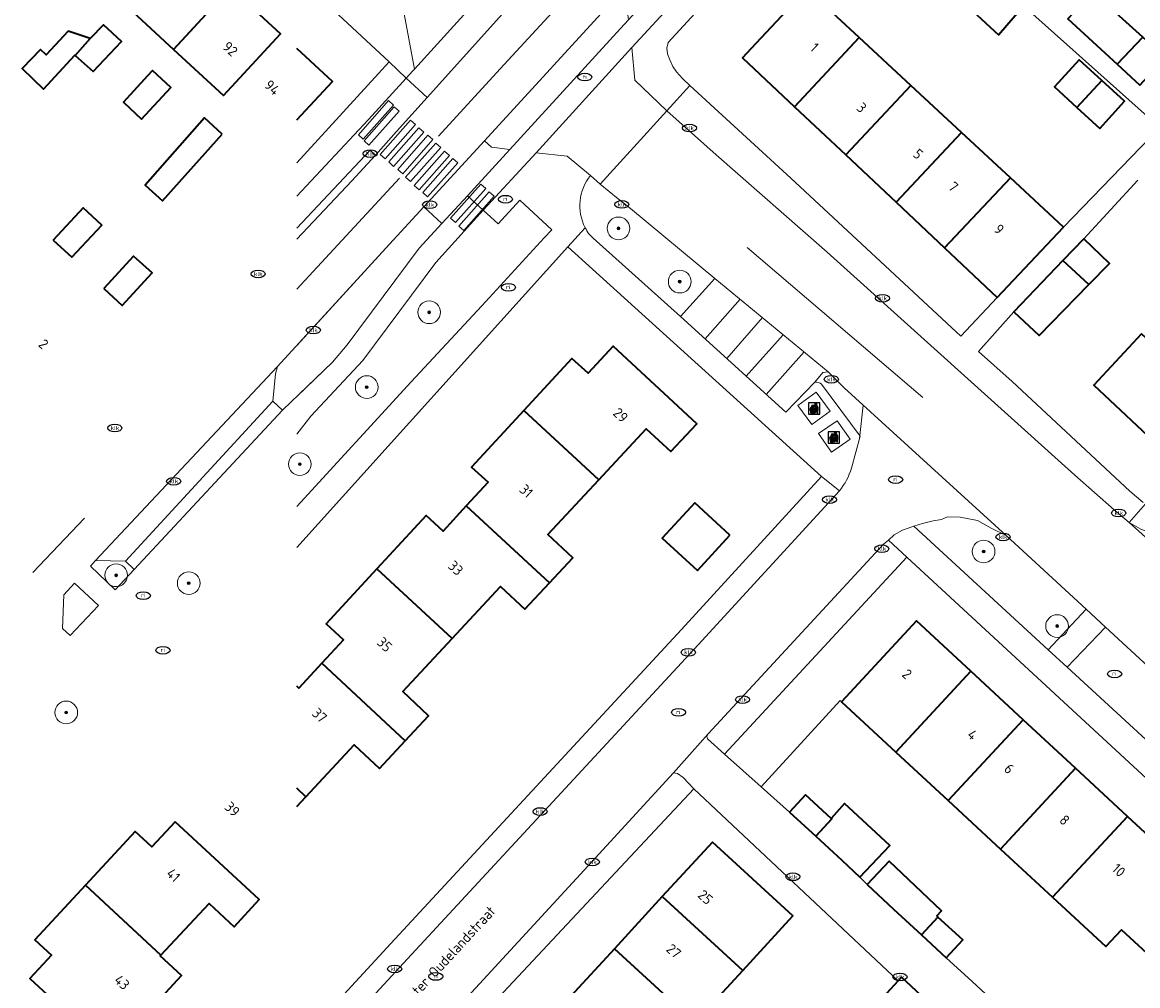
# Model space of a CAD drawing. Header units: metres. Extents: x 103671 to 105190, y 427150 to 429171.
# Tile 228 of 256: x 103672 to 103770, y 428587 to 428672. Entities that reach past the tile are written whole.
import ezdxf
from ezdxf.enums import TextEntityAlignment as Align

# ---------------------------------------------------------------- set-up
doc = ezdxf.new("R2010")
doc.units = ezdxf.units.M
for name, color, linetype, lineweight in [('B-WE-GR-BEPLANTING_CULTUUR_HEESTERS-GV', 253, 'Continuous', 18), ('B-WE-GR-BOOM-S', 253, 'Continuous', 25), ('B-WE-GR-HAAG-GV', 253, 'Continuous', 13), ('B-WE-IE-AFVAL APART PLAATS-S', 253, 'Continuous', 25), ('B-WE-IE-MEUBILAIR-S', 253, 'Continuous', 25), ('B-WE-IE-TERREINAFSCHEIDING_KUNSTMATIG_HEKWERK-G', 253, 'IE-TERREINAFSCHEIDING_KUNSTMATIG-SO', 18), ('B-WE-OG-BEBOUWING-GV', 253, 'Continuous', 35), ('B-WE-OG-BEBOUWING-T18', 7, 'Continuous', 18), ('B-WE-OG-TERREIN_BEGROEID-GV', 253, 'Continuous', 18), ('B-WE-OG-TERREIN_ERF-GV', 253, 'Continuous', 18), ('B-WE-OG-TOPOGRAFIE-T18', 7, 'Continuous', 18), ('B-WE-VH-GESLOTENVERHARDING_ASFALT-GV', 253, 'Continuous', 18), ('B-WE-VH-GESLOTENVERHARDING_BETON-GV', 253, 'Continuous', 18), ('B-WE-VH-ONVERHARD_ZAND-GV', 253, 'Continuous', 18), ('B-WE-VH-OPENVERHARDING-GV', 253, 'Continuous', 18), ('B-WE-VH-OPENVERHARDING_BETONSTRAATSTEEN-GV', 253, 'Continuous', 18), ('B-WE-VH-OPENVERHARDING_TEGEL-GV', 253, 'Continuous', 18), ('B-WE-VW-MARKERING_PICTOGRAM-G', 253, 'Continuous', 18)]:
    doc.layers.add(name, color=color, linetype=linetype, lineweight=lineweight)
doc.styles.add('NLCS-ISO', font='NLCS-ISO.ttf')
doc.styles.add('NLCS-ISO-M500-T18', font='NLCS-ISO.ttf', dxfattribs={"height": 0.9})
doc.linetypes.add('IE-TERREINAFSCHEIDING_KUNSTMATIG-SO', pattern='A,4,[82,NLCS.SHX,S=0.75,R=90,X=0,Y=0],4,-2', length=10)

# ---------------------------------------------------------------- blocks, each defined once
blk = doc.blocks.new('SIE-AFVAL APART PLAATS-SO')
h = blk.add_hatch(color=256)
h.dxf.hatch_style = 1
h.paths.add_polyline_path([(-0.09, 0.07), (-1.76, 0.07, 0.819081), (-1.79, -0.09), (-1.4, -2.19, 0.36153), (-1.37, -2.21), (-0.47, -2.21, 0.36153), (-0.44, -2.19), (-0.05, -0.09, 0.819081)])
h.paths.add_polyline_path([(-0.16, -0.1), (-0.2, -0.33), (-0.49, -0.33), (-0.47, -0.1)], flags=16)
h.paths.add_polyline_path([(-0.55, -0.1), (-0.58, -0.33), (-0.87, -0.33), (-0.87, -0.1)], flags=16)
h.paths.add_polyline_path([(-0.22, -0.42), (-0.27, -0.73), (-0.53, -0.73), (-0.5, -0.42)], flags=16)
h.paths.add_polyline_path([(-0.58, -0.42), (-0.61, -0.73), (-0.87, -0.73), (-0.87, -0.42)], flags=16)
h.paths.add_polyline_path([(-0.95, -0.1), (-0.95, -0.33), (-1.27, -0.33), (-1.29, -0.1)], flags=16)
h.paths.add_polyline_path([(-0.95, -0.42), (-0.95, -0.73), (-1.23, -0.73), (-1.26, -0.42)], flags=16)
h.paths.add_polyline_path([(-0.29, -0.83), (-0.34, -1.09), (-0.56, -1.09), (-0.54, -0.83)], flags=16)
h.paths.add_polyline_path([(-0.62, -0.83), (-0.65, -1.09), (-0.87, -1.09), (-0.87, -0.83)], flags=16)
h.paths.add_polyline_path([(-0.95, -0.83), (-0.95, -1.09), (-1.2, -1.09), (-1.22, -0.83)], flags=16)
h.paths.add_polyline_path([(-1.35, -0.33), (-1.64, -0.33), (-1.69, -0.1), (-1.37, -0.1)], flags=16)
h.paths.add_polyline_path([(-1.34, -0.42), (-1.31, -0.73), (-1.57, -0.73), (-1.63, -0.42)], flags=16)
h.paths.add_polyline_path([(-0.36, -1.18), (-0.41, -1.44), (-0.6, -1.44), (-0.57, -1.18)], flags=16)
h.paths.add_polyline_path([(-0.65, -1.18), (-0.68, -1.44), (-0.87, -1.44), (-0.87, -1.18)], flags=16)
h.paths.add_polyline_path([(-1.3, -0.83), (-1.28, -1.09), (-1.5, -1.09), (-1.55, -0.83)], flags=16)
h.paths.add_polyline_path([(-0.95, -1.18), (-0.95, -1.44), (-1.17, -1.44), (-1.19, -1.18)], flags=16)
h.paths.add_polyline_path([(-0.42, -1.53), (-0.47, -1.79), (-0.63, -1.79), (-0.6, -1.53)], flags=16)
h.paths.add_polyline_path([(-1.27, -1.18), (-1.25, -1.44), (-1.44, -1.44), (-1.49, -1.18)], flags=16)
h.paths.add_polyline_path([(-0.69, -1.53), (-0.71, -1.79), (-0.87, -1.79), (-0.87, -1.53)], flags=16)
h.paths.add_polyline_path([(-0.95, -1.53), (-0.95, -1.79), (-1.13, -1.79), (-1.16, -1.53)], flags=16)
h.paths.add_polyline_path([(-1.24, -1.53), (-1.22, -1.79), (-1.37, -1.79), (-1.42, -1.53)], flags=16)
h.paths.add_polyline_path([(-0.49, -1.89), (-0.53, -2.13), (-0.66, -2.13), (-0.64, -1.89)], flags=16)
h.paths.add_polyline_path([(-0.72, -1.89), (-0.74, -2.13), (-0.87, -2.13), (-0.87, -1.89)], flags=16)
h.paths.add_polyline_path([(-0.95, -1.89), (-0.95, -2.13), (-1.1, -2.13), (-1.12, -1.89)], flags=16)
h.paths.add_polyline_path([(-1.21, -1.89), (-1.18, -2.13), (-1.31, -2.13), (-1.35, -1.89)], flags=16)
h.paths.add_polyline_path([(-0.19, 0.78, -0.01173), (-0.3, 0.78, -0.148797), (-0.42, 1.03, -0.136076), (-0.69, 0.87), (-0.78, 0.85, -0.038293), (-1.14, 0.96), (-1.19, 0.81, -0.243822), (-1.56, 0.45, 0.344326), (-1, 0.22, -0.139345), (-0.6, 0.22, 0.618436), (-0.56, 0.27, -0.441494), (-0.47, 0.44, 0.309048)])
h.paths.add_polyline_path([(-0.49, 0.51, 0.351556), (-0.64, 0.31, 0.121061), (-1.02, 0.29, -0.288745), (-1.45, 0.42, 0.203599), (-1.12, 0.79), (-1.09, 0.87, 0.083075), (-0.28, 0.71, -0.242261)], flags=16)
h.paths.add_polyline_path([(-0.4, 0.79, -0.023345), (-0.63, 0.82, 0.07081), (-0.46, 0.9, 0.059965)], flags=16)
h.paths.add_polyline_path([(1.12, 1.48), (-1.07, 1.48, 0.860559), (-1.08, 1.42), (0.29, 1, -0.146703), (0.53, 0.28, 0.421968), (0.56, 0.25), (1.6, 0.31, 0.450293), (1.63, 0.34, 0.122241)])
h.paths.add_polyline_path([(0.26, 1.93, 1), (1.07, 1.93, 1)])
h.paths.add_polyline_path([(1.65, 0.15, 0.429303), (1.62, 0.18), (0.55, 0.23, 0.38429), (0.51, 0.2), (0.16, -2.16, 0.83726), (0.22, -2.18), (0.99, -0.78, -0.688204), (1.05, -0.78), (1.36, -2.14, 0.84934), (1.42, -2.14)])
for p, q in [((-0.09, 0.07), (-1.76, 0.07)), ((-1.4, -2.19), (-1.79, -0.09)), ((-1.37, -0.1), (-1.69, -0.1)), ((-1.64, -0.33), (-1.69, -0.1)), ((-1.64, -0.33), (-1.35, -0.33)), ((-1.63, -0.42), (-1.34, -0.42)), ((-1.57, -0.73), (-1.63, -0.42)), ((-1.57, -0.73), (-1.31, -0.73)), ((-1.55, -0.83), (-1.3, -0.83)), ((-1.5, -1.09), (-1.55, -0.83)), ((-1.5, -1.09), (-1.28, -1.09)), ((-1.49, -1.18), (-1.27, -1.18)), ((-1.44, -1.44), (-1.49, -1.18)), ((-1.44, -1.44), (-1.25, -1.44)), ((-1.42, -1.53), (-1.24, -1.53)), ((-1.37, -1.79), (-1.42, -1.53)), ((-1.37, -1.79), (-1.22, -1.79)), ((-1.37, -2.21), (-0.47, -2.21)), ((-1.31, -2.13), (-1.35, -1.89)), ((-1.35, -1.89), (-1.21, -1.89)), ((-1.31, -2.13), (-1.18, -2.13)), ((-0.95, -0.1), (-1.29, -0.1)), ((-1.27, -0.33), (-0.95, -0.33)), ((-1.26, -0.42), (-0.95, -0.42)), ((-1.23, -0.73), (-0.95, -0.73)), ((-1.22, -0.83), (-0.95, -0.83)), ((-1.2, -1.09), (-0.95, -1.09)), ((-1.19, -1.18), (-0.95, -1.18)), ((-1.17, -1.44), (-0.95, -1.44)), ((-1.16, -1.53), (-0.95, -1.53)), ((-1.13, -1.79), (-0.95, -1.79)), ((-1.12, -1.89), (-0.95, -1.89)), ((-1.1, -2.13), (-0.95, -2.13)), ((-0.95, -0.1), (-0.95, -0.33)), ((-0.95, -0.42), (-0.95, -0.73)), ((-0.95, -0.83), (-0.95, -1.09)), ((-0.95, -1.18), (-0.95, -1.44)), ((-0.95, -1.53), (-0.95, -1.79)), ((-0.95, -1.89), (-0.95, -2.13)), ((-0.87, -0.1), (-0.87, -0.33)), ((-0.55, -0.1), (-0.87, -0.1)), ((-0.87, -0.33), (-0.58, -0.33)), ((-0.87, -0.42), (-0.87, -0.73)), ((-0.87, -0.42), (-0.58, -0.42)), ((-0.87, -0.73), (-0.61, -0.73)), ((-0.87, -0.83), (-0.62, -0.83)), ((-0.87, -0.83), (-0.87, -1.09)), ((-0.87, -1.09), (-0.65, -1.09)), ((-0.87, -1.18), (-0.65, -1.18)), ((-0.87, -1.18), (-0.87, -1.44)), ((-0.87, -1.44), (-0.68, -1.44)), ((-0.87, -1.53), (-0.69, -1.53)), ((-0.87, -1.53), (-0.87, -1.79)), ((-0.87, -1.79), (-0.71, -1.79)), ((-0.87, -1.89), (-0.87, -2.13)), ((-0.87, -1.89), (-0.72, -1.89)), ((-0.87, -2.13), (-0.74, -2.13)), ((-0.66, -2.13), (-0.53, -2.13)), ((-0.64, -1.89), (-0.49, -1.89)), ((-0.63, -1.79), (-0.47, -1.79)), ((-0.6, -1.44), (-0.41, -1.44)), ((-0.6, -1.53), (-0.42, -1.53)), ((-0.57, -1.18), (-0.36, -1.18)), ((-0.56, -1.09), (-0.34, -1.09)), ((-0.54, -0.83), (-0.29, -0.83)), ((-0.53, -0.73), (-0.27, -0.73)), ((-0.53, -2.13), (-0.49, -1.89)), ((-0.5, -0.42), (-0.22, -0.42)), ((-0.49, -0.33), (-0.2, -0.33)), ((-0.16, -0.1), (-0.47, -0.1)), ((-0.47, -1.79), (-0.42, -1.53)), ((-0.44, -2.19), (-0.05, -0.09)), ((-0.41, -1.44), (-0.36, -1.18)), ((-0.34, -1.09), (-0.29, -0.83)), ((-0.27, -0.73), (-0.22, -0.42)), ((-0.2, -0.33), (-0.16, -0.1))]:
    blk.add_line(p, q)
blk.add_lwpolyline([(-2.5, -2.51), (2.5, -2.51), (2.5, 2.49), (-2.5, 2.49)], close=True)
for points in [[(-0.78, 0.85, -0.038293), (-1.14, 0.96), (-1.19, 0.81, -0.243822), (-1.56, 0.45, 0.344326), (-1, 0.22, -0.139345), (-0.6, 0.22, 0.618436), (-0.56, 0.27, -0.441494), (-0.47, 0.44, 0.309048), (-0.19, 0.78, -0.01173), (-0.3, 0.78, -0.01173)], [(-0.78, 0.85), (-0.69, 0.87, 0.136076), (-0.42, 1.03, 0.156405), (-0.29, 0.77)], [(-0.78, 0.85), (-0.69, 0.87, 0.136076), (-0.42, 1.03, 0.148797), (-0.3, 0.78, 0.148797)], [(-0.63, 0.82, 0.07081), (-0.46, 0.9, 0.059965), (-0.4, 0.79, 0.059965)], [(-0.4, 0.79, -0.023345), (-0.63, 0.82)]]:
    blk.add_lwpolyline(points, format="xyb")
for points in [[(-1.09, 0.87), (-1.12, 0.79, -0.203599), (-1.45, 0.42, 0.288745), (-1.02, 0.29, -0.121061), (-0.64, 0.31, -0.351556), (-0.49, 0.51, 0.242261), (-0.28, 0.71, -0.083075)], [(-1.07, 1.48), (1.12, 1.48, -0.122241), (1.63, 0.34, -0.450293), (1.6, 0.31), (0.56, 0.25, -0.421968), (0.53, 0.28, 0.146703), (0.29, 1), (-1.08, 1.42, -0.860559)], [(0.55, 0.23), (1.62, 0.18, -0.429303), (1.65, 0.15), (1.42, -2.14, -0.84934), (1.36, -2.14), (1.05, -0.78, 0.688204), (0.99, -0.78), (0.22, -2.18, -0.83726), (0.16, -2.16), (0.51, 0.2, -0.38429)]]:
    blk.add_lwpolyline(points, format="xyb", close=True)
for points in [[(-1.35, -0.33), (-1.37, -0.1)], [(-1.31, -0.73), (-1.34, -0.42)], [(-1.28, -1.09), (-1.3, -0.83)], [(-1.27, -0.33), (-1.29, -0.1)], [(-1.25, -1.44), (-1.27, -1.18)], [(-1.23, -0.73), (-1.26, -0.42)], [(-1.22, -1.79), (-1.24, -1.53)], [(-1.2, -1.09), (-1.22, -0.83)], [(-1.18, -2.13), (-1.21, -1.89)], [(-1.17, -1.44), (-1.19, -1.18)], [(-1.18, -2.22), (-1.18, -2.21)], [(-1.13, -1.79), (-1.16, -1.53)], [(-1.1, -2.13), (-1.12, -1.89)], [(-0.74, -2.13), (-0.72, -1.89)], [(-0.71, -1.79), (-0.69, -1.53)], [(-0.68, -1.44), (-0.65, -1.18)], [(-0.66, -2.13), (-0.64, -1.89)], [(-0.65, -1.09), (-0.62, -0.83)], [(-0.63, -1.79), (-0.6, -1.53)], [(-0.61, -0.73), (-0.58, -0.42)], [(-0.6, -1.44), (-0.57, -1.18)], [(-0.58, -0.33), (-0.55, -0.1)], [(-0.56, -1.09), (-0.54, -0.83)], [(-0.53, -0.73), (-0.5, -0.42)], [(-0.49, -0.33), (-0.47, -0.1)]]:
    blk.add_lwpolyline(points)
blk.add_circle((0.66, 1.93), 0.401)
for centre, radius, start, end in [((-1.76, -0.01), 0.0869, 90, 247.281), ((-0.09, -0.01), 0.0869, 292.719, 90), ((-1.37, -2.18), 0.0318, 190.4943, 270), ((-0.47, -2.18), 0.0318, 270, 349.5057)]:
    blk.add_arc(centre, radius, start, end)
blk = doc.blocks.new('SIE-MEUBILAIR_PUT_KOLK-SO')
blk.add_ellipse((0, 0), major_axis=(1.25, 0), ratio=0.54)
at = {"style": 'NLCS-ISO'}
blk.add_text('klk', height=0.75, dxfattribs=at).set_placement((0.03, 0), align=Align.MIDDLE_CENTER)
blk = doc.blocks.new('SIE-MEUBILAIR_PUT_RIOOLPUT-SO')
blk.add_ellipse((0, 0), major_axis=(1.25, 0), ratio=0.54)
at = {"style": 'NLCS-ISO'}
blk.add_text('ri', height=0.75, dxfattribs=at).set_placement((-0.04, 0.07), align=Align.MIDDLE_CENTER)
blk = doc.blocks.new('SGR-BOOM_GBKN-SO')
at = {"linetype": 'ByBlock', "lineweight": 18}
h = blk.add_hatch(color=0, dxfattribs=at)
h.dxf.hatch_style = 1
edge = h.paths.add_edge_path()
edge.add_arc((0, 0), 0.25, 0, 360)
at = {"color": 0, "linetype": 'ByBlock', "lineweight": 18}
for radius in [2, 0.25]:
    blk.add_circle((0, 0), radius, dxfattribs=at)
at = {"color": 0, "linetype": 'ByBlock', "lineweight": 18, "style": 'NLCS-ISO'}
blk.add_attdef('SOORT', (2.5, 0), '', height=1.5, dxfattribs=at)

msp = doc.modelspace()

# ---------------------------------------------------------------- linework, layer by layer
at = {"layer": 'B-WE-GR-BEPLANTING_CULTUUR_HEESTERS-GV'}
for points in [[(103722.231, 428658.169, 0.296995), (103721.762, 428653.562)], [(103721.762, 428653.562, 0.038607), (103722.097, 428653.017)]]:
    msp.add_lwpolyline(points, format="xyb", dxfattribs=at)
at = {"layer": 'B-WE-GR-BEPLANTING_CULTUUR_HEESTERS-GV', "flags": 128}
for points in [[(103725.752, 428655.259), (103724.802, 428656.009), (103724.677, 428656.107), (103723.078, 428657.404), (103722.231, 428658.169)], [(103722.097, 428653.017), (103722.479, 428652.645), (103730.162, 428645.721), (103733.207, 428649.083), (103725.752, 428655.259)]]:
    msp.add_lwpolyline(points, dxfattribs=at)
for points in [[(103758.881, 428626.403), (103757.579, 428627.055), (103756.372, 428627.721), (103754.845, 428628.014), (103753.724, 428628.047), (103753.183, 428627.826), (103752.443, 428627.701), (103751.503, 428627.459), (103750.757, 428627.246), (103762.599, 428616.335), (103765.935, 428619.895)], [(103767.643, 428618.319), (103764.281, 428614.786), (103772.673, 428607.055), (103775.927, 428610.676)]]:
    msp.add_lwpolyline(points, close=True, dxfattribs=at)
at = {"layer": 'B-WE-GR-HAAG-GV', "flags": 128}
for points in [[(103709.132, 428653.92), (103707.548, 428655.392), (103704.5, 428652.105), (103694.632, 428641.307), (103694.441, 428640.668), (103694.222, 428638.262), (103695.069, 428637.475), (103699.469, 428641.697), (103700.766, 428643.218), (103707.114, 428651.747)], [(103682.004, 428623.412), (103681.213, 428624.147), (103678.59, 428624.188), (103678.136, 428623.703), (103680.328, 428621.608)], [(103678.831, 428620.237), (103676.74, 428622.213), (103675.778, 428621.187), (103675.668, 428618.201), (103676.334, 428617.576)]]:
    msp.add_lwpolyline(points, close=True, dxfattribs=at)
at = {"layer": 'B-WE-IE-TERREINAFSCHEIDING_KUNSTMATIG_HEKWERK-G', "flags": 128}
msp.add_lwpolyline([(103737.283, 428604.23), (103744.257, 428611.849), (103744.365, 428611.749)], dxfattribs=at)
at = {"layer": 'B-WE-OG-BEBOUWING-GV', "flags": 128}
for points in [[(103686.087, 428678.819), (103681.05, 428673.364), (103685.461, 428669.291), (103690.498, 428674.747)], [(103685.461, 428669.291), (103689.871, 428665.219), (103694.908, 428670.675), (103690.498, 428674.747)], [(103740.223, 428664.232), (103745.934, 428670.337), (103741.979, 428674.01), (103741.317, 428674.625), (103736.37, 428669.334), (103735.635, 428668.548)], [(103760.427, 428673.137), (103758.62, 428674.754), (103756.323, 428672.31), (103758.223, 428670.579)], [(103766.537, 428674.359), (103764.325, 428671.995), (103768.684, 428667.973), (103770.939, 428670.372)], [(103678.116, 428670.239), (103676.801, 428668.752), (103678.385, 428667.351), (103680.866, 428669.99), (103679.297, 428671.452)], [(103676.801, 428668.752), (103678.116, 428670.239), (103676.172, 428670.897), (103674.223, 428668.806), (103673.737, 428669.275), (103672.125, 428667.613), (103673.992, 428665.776), (103676.767, 428668.782)], [(103744.737, 428659.987), (103750.49, 428666.106), (103745.934, 428670.337), (103740.223, 428664.232)], [(103772.933, 428668.567), (103770.939, 428670.372), (103768.684, 428667.973), (103770.678, 428666.134)], [(103767.338, 428666.542), (103765.338, 428668.376), (103763.144, 428665.983), (103765.115, 428664.176)], [(103683.167, 428666.952), (103681.044, 428664.628), (103682.649, 428663.144), (103685.233, 428665.939), (103683.614, 428667.436)], [(103767.338, 428666.542), (103765.115, 428664.176), (103767.134, 428662.325), (103769.327, 428664.718)], [(103754.942, 428661.971), (103750.49, 428666.106), (103744.737, 428659.987), (103749.176, 428655.811)], [(103689.747, 428661.814), (103688.197, 428663.258), (103682.954, 428657.317), (103684.493, 428655.923)], [(103759.266, 428657.956), (103754.942, 428661.971), (103749.176, 428655.811), (103753.461, 428651.781)], [(103763.944, 428653.611), (103759.266, 428657.956), (103753.461, 428651.781), (103758.103, 428647.414)], [(103674.86, 428652.463), (103676.5, 428650.947), (103679.125, 428653.785), (103677.484, 428655.302)], [(103765.731, 428652.582), (103763.894, 428650.661), (103766.172, 428648.54), (103768.006, 428650.415)], [(103679.319, 428648.188), (103680.939, 428646.708), (103683.565, 428649.582), (103681.944, 428651.062)], [(103766.172, 428648.54), (103763.894, 428650.661), (103759.571, 428646.142), (103761.785, 428644.054)], [(103770.825, 428644.207), (103766.616, 428639.681), (103772.756, 428633.915), (103776.99, 428638.467)], [(103716.359, 428637.442), (103722.953, 428631.317), (103727.153, 428635.829), (103729.325, 428633.807), (103731.595, 428636.246), (103724.232, 428643.101), (103722.012, 428640.716), (103720.591, 428642.027)], [(103722.953, 428631.317), (103716.359, 428637.442), (103711.745, 428632.444), (103713.202, 428631.099), (103711.277, 428629.013), (103718.622, 428622.237), (103720.672, 428624.439), (103718.464, 428626.496)], [(103734.529, 428626.44), (103731.431, 428629.287), (103728.559, 428626.161), (103731.657, 428623.314)], [(103703.394, 428623.455), (103710.037, 428617.326), (103714.299, 428621.904), (103716.449, 428619.903), (103718.622, 428622.237), (103711.277, 428629.013), (103709.238, 428626.804), (103707.752, 428628.176)], [(103698.55, 428615.138), (103705.898, 428608.305), (103707.953, 428610.513), (103705.672, 428612.637), (103710.037, 428617.326), (103703.394, 428623.455), (103698.923, 428618.612), (103700.453, 428617.2)], [(103749.161, 428607.304), (103755.766, 428614.428), (103750.969, 428618.874), (103744.365, 428611.749)], [(103755.766, 428614.428), (103749.161, 428607.304), (103753.782, 428603.021), (103760.386, 428610.146)], [(103758.4, 428598.742), (103764.995, 428605.874), (103760.386, 428610.146), (103753.782, 428603.021)], [(103769.583, 428601.623), (103764.995, 428605.874), (103758.4, 428598.742), (103762.962, 428594.513)], [(103739.784, 428601.991), (103742.096, 428599.871), (103743.502, 428601.403), (103743.466, 428601.436), (103741.193, 428603.527)], [(103743.466, 428601.436), (103743.502, 428601.403), (103742.096, 428599.871), (103744.403, 428597.755), (103745.982, 428596.255), (103748.633, 428599.061), (103744.628, 428602.778)], [(103771.257, 428589.594), (103775.523, 428594.294), (103773.323, 428596.333), (103774.233, 428597.314), (103769.583, 428601.623), (103762.962, 428594.513), (103767.677, 428590.145), (103769.057, 428591.633)], [(103685.595, 428601.152), (103683.544, 428598.93), (103682.064, 428600.296), (103677.694, 428595.562), (103684.338, 428589.384), (103688.592, 428593.953), (103690.801, 428591.897), (103693.026, 428594.287)], [(103728.562, 428594.559), (103735.663, 428588.04), (103740.08, 428592.85), (103732.98, 428599.369)], [(103746.641, 428595.629), (103748.954, 428593.432), (103751.408, 428591.181), (103752.863, 428592.754), (103752.76, 428592.849), (103753.171, 428593.291), (103748.559, 428597.678)], [(103677.694, 428595.562), (103673.241, 428590.738), (103674.692, 428589.399), (103672.79, 428587.339), (103680.185, 428580.47), (103682.294, 428582.735), (103682.032, 428582.979), (103682.869, 428583.877), (103683.508, 428583.907), (103684.764, 428585.274), (103684.769, 428586.097), (103686.154, 428587.584), (103684.284, 428589.326), (103684.338, 428589.384)], [(103735.663, 428588.04), (103728.562, 428594.559), (103724.335, 428589.955), (103731.435, 428583.437)], [(103752.863, 428592.754), (103751.408, 428591.181), (103753.61, 428589.161), (103755.059, 428590.74)], [(103724.335, 428589.955), (103720.107, 428585.352), (103727.208, 428578.833), (103731.435, 428583.437)], [(103748.771, 428579.527), (103753.122, 428584.221), (103749.656, 428587.434), (103749.364, 428587.119), (103745.234, 428582.664), (103746.622, 428581.377)]]:
    msp.add_lwpolyline(points, close=True, dxfattribs=at)
for points in [[(103696.327, 428663.067), (103699.466, 428666.467), (103696.327, 428669.365)], [(103696.327, 428604.119), (103697.131, 428603.366), (103701.396, 428607.947), (103703.629, 428605.868), (103705.898, 428608.305), (103698.55, 428615.138), (103696.522, 428612.942), (103696.327, 428613.122)], [(103696.327, 428602.503), (103697.131, 428603.366), (103696.327, 428604.119)]]:
    msp.add_lwpolyline(points, dxfattribs=at)
at = {"layer": 'B-WE-OG-TERREIN_BEGROEID-GV', "flags": 128}
msp.add_lwpolyline([(103696.327, 428628.955), (103706.431, 428639.963), (103712.652, 428646.682), (103718.134, 428652.667), (103718.832, 428653.376), (103715.997, 428655.995), (103714.103, 428653.89), (103712.773, 428655.099), (103708.598, 428650.476), (103702.164, 428641.831), (103697.561, 428636.936), (103696.327, 428635.337)], dxfattribs=at)
at = {"layer": 'B-WE-OG-TERREIN_ERF-GV', "flags": 128}
for points in [[(103790.438, 428682.088), (103763.323, 428707.196), (103746.363, 428688.729), (103753.247, 428682.253), (103755.475, 428684.621), (103757.567, 428682.653), (103755.339, 428680.285), (103755.999, 428679.676), (103758.069, 428682.027), (103762.06, 428678.412), (103766.537, 428674.359), (103770.939, 428670.372)], [(103744.979, 428687.222), (103729.08, 428669.91), (103728.952, 428669.393), (103729.027, 428668.906), (103729.218, 428668.359), (103729.504, 428667.79), (103729.813, 428667.309), (103730.331, 428666.72), (103731, 428666.106), (103739.905, 428657.938), (103754.888, 428644.003), (103758.103, 428647.414), (103753.461, 428651.781), (103749.176, 428655.811), (103744.737, 428659.987), (103740.223, 428664.232), (103735.635, 428668.548), (103736.37, 428669.334), (103741.317, 428674.625)], [(103696.327, 428659.269), (103704.471, 428668.178), (103696.327, 428675.778)], [(103741.979, 428674.01), (103745.934, 428670.337), (103750.49, 428666.106), (103754.942, 428661.971), (103759.266, 428657.956), (103763.944, 428653.611), (103772.432, 428662.39), (103760.427, 428673.137), (103758.223, 428670.579), (103756.323, 428672.31)], [(103696.327, 428669.365), (103699.466, 428666.467), (103696.327, 428663.067)], [(103770.506, 428657.756), (103765.731, 428652.582), (103768.006, 428650.415), (103766.172, 428648.54), (103761.785, 428644.054), (103759.571, 428646.142), (103756.437, 428642.631), (103759.422, 428640), (103769.793, 428630.327), (103770.977, 428629.324)], [(103696.327, 428581.433), (103704.637, 428590.412), (103730.256, 428618.108), (103742.612, 428631.612), (103720.236, 428651.877), (103696.327, 428625.344)], [(103772.756, 428633.915), (103766.616, 428639.681), (103770.825, 428644.207)], [(103696.327, 428613.122), (103696.522, 428612.942), (103698.55, 428615.138), (103700.453, 428617.2), (103698.923, 428618.612), (103703.394, 428623.455), (103707.752, 428628.176), (103709.238, 428626.804), (103711.277, 428629.013), (103713.202, 428631.099), (103711.745, 428632.444), (103716.359, 428637.442), (103720.591, 428642.027), (103722.012, 428640.716), (103724.232, 428643.101), (103731.595, 428636.246), (103729.325, 428633.807), (103727.153, 428635.829), (103722.953, 428631.317), (103718.464, 428626.496), (103720.672, 428624.439), (103718.622, 428622.237), (103716.449, 428619.903), (103714.299, 428621.904), (103710.037, 428617.326), (103705.672, 428612.637), (103707.953, 428610.513), (103705.898, 428608.305), (103703.629, 428605.868), (103701.396, 428607.947), (103697.131, 428603.366), (103696.327, 428602.503)], [(103794.272, 428583.705), (103750.129, 428624.511), (103734.055, 428607.12), (103737.283, 428604.23), (103739.784, 428601.991), (103741.193, 428603.527), (103743.466, 428601.436), (103744.628, 428602.778), (103748.633, 428599.061), (103745.982, 428596.255), (103746.641, 428595.629), (103748.559, 428597.678), (103753.171, 428593.291), (103752.76, 428592.849), (103752.863, 428592.754), (103755.059, 428590.74), (103753.61, 428589.161), (103755.886, 428587.057), (103758.24, 428584.881)], [(103771.293, 428585.507), (103773.314, 428587.688), (103771.257, 428589.594), (103769.057, 428591.633), (103767.677, 428590.145), (103762.962, 428594.513), (103758.4, 428598.742), (103753.782, 428603.021), (103749.161, 428607.304), (103744.365, 428611.749), (103750.969, 428618.874), (103755.766, 428614.428), (103760.386, 428610.146), (103764.995, 428605.874), (103769.583, 428601.623), (103774.233, 428597.314), (103773.323, 428596.333), (103775.523, 428594.294), (103777.623, 428592.348), (103777.892, 428592.637), (103782.621, 428588.254), (103787.169, 428584.039)], [(103745.234, 428582.664), (103749.364, 428587.119), (103731.339, 428604.051), (103706.394, 428577.391)]]:
    msp.add_lwpolyline(points, dxfattribs=at)
for points in [[(103678.116, 428670.239), (103679.297, 428671.452), (103680.866, 428669.99), (103678.385, 428667.351), (103676.801, 428668.752), (103676.767, 428668.782), (103673.992, 428665.776), (103672.125, 428667.613), (103673.737, 428669.275), (103674.223, 428668.806), (103676.172, 428670.897)], [(103765.115, 428664.176), (103763.144, 428665.983), (103765.338, 428668.376), (103767.338, 428666.542), (103769.327, 428664.718), (103767.134, 428662.325)], [(103683.167, 428666.952), (103683.614, 428667.436), (103685.233, 428665.939), (103682.649, 428663.144), (103681.044, 428664.628)], [(103674.86, 428652.463), (103677.484, 428655.302), (103679.125, 428653.785), (103676.5, 428650.947)], [(103679.319, 428648.188), (103681.944, 428651.062), (103683.565, 428649.582), (103680.939, 428646.708)], [(103734.529, 428626.44), (103731.657, 428623.314), (103728.559, 428626.161), (103731.431, 428629.287)], [(103707.398, 428571.512), (103711.649, 428576.141), (103715.88, 428580.748), (103720.107, 428585.352), (103724.335, 428589.955), (103728.562, 428594.559), (103732.98, 428599.369), (103740.08, 428592.85), (103735.663, 428588.04), (103731.435, 428583.437), (103727.208, 428578.833), (103722.98, 428574.23), (103718.759, 428569.633), (103714.399, 428564.886), (103710.021, 428560.118), (103702.922, 428566.638)]]:
    msp.add_lwpolyline(points, close=True, dxfattribs=at)
at = {"layer": 'B-WE-VH-GESLOTENVERHARDING_ASFALT-GV', "flags": 128}
msp.add_lwpolyline([(103696.327, 428643.162), (103704.5, 428652.105), (103707.548, 428655.392), (103712.882, 428661.23), (103724.787, 428674.26), (103730.72, 428680.754), (103732.622, 428682.812), (103752.601, 428704.293), (103758.089, 428710.444), (103759.219, 428711.711), (103759.427, 428711.944), (103769.429, 428722.832), (103785.118, 428739.469), (103786.267, 428740.688), (103781.239, 428745.013), (103756.682, 428718.509), (103718.977, 428677.46), (103707.826, 428665.047), (103705.128, 428662.043), (103703.268, 428659.972), (103701.173, 428657.702), (103696.327, 428652.551)], dxfattribs=at)
at = {"layer": 'B-WE-VH-GESLOTENVERHARDING_BETON-GV', "flags": 128}
for points in [[(103742.136, 428639.048), (103740.524, 428637.865), (103741.744, 428636.202), (103743.357, 428637.385)], [(103743.977, 428636.536), (103742.335, 428635.394), (103743.476, 428633.754), (103745.118, 428634.897)]]:
    msp.add_lwpolyline(points, close=True, dxfattribs=at)
at = {"layer": 'B-WE-VH-ONVERHARD_ZAND-GV', "flags": 128}
for points in [[(103709.132, 428653.92), (103707.548, 428655.392), (103704.5, 428652.105), (103694.632, 428641.307), (103694.441, 428640.668), (103694.222, 428638.262), (103695.069, 428637.475), (103699.469, 428641.697), (103700.766, 428643.218), (103707.114, 428651.747)], [(103682.004, 428623.412), (103681.213, 428624.147), (103678.59, 428624.188), (103678.136, 428623.703), (103680.328, 428621.608)], [(103678.831, 428620.237), (103676.74, 428622.213), (103675.778, 428621.187), (103675.668, 428618.201), (103676.334, 428617.576)]]:
    msp.add_lwpolyline(points, close=True, dxfattribs=at)
at = {"layer": 'B-WE-VH-OPENVERHARDING-GV', "flags": 128}
for points in [[(103769.307, 428716.277), (103781.697, 428728.974), (103789.579, 428737.507), (103788.109, 428738.859), (103785.049, 428735.54), (103785.005, 428735.493), (103770.183, 428719.422), (103763.057, 428712.002), (103762.691, 428711.62), (103761.085, 428709.948), (103759.219, 428711.711), (103758.089, 428710.444), (103759.81, 428708.72), (103732.341, 428679.316), (103725.569, 428671.906), (103724.872, 428671.143), (103715.107, 428660.458), (103711.373, 428656.372), (103712.773, 428655.099), (103717.426, 428660.167), (103725.884, 428669.463), (103733.79, 428678.041)], [(103716.573, 428678.413), (103716.583, 428678.424), (103711.553, 428679.51), (103709.106, 428681.515), (103703.289, 428675.085), (103705.714, 428672.904), (103706.71, 428667.557)], [(103724.872, 428671.143), (103725.569, 428671.906), (103725.429, 428672.997), (103725.374, 428673.724), (103724.787, 428674.26), (103712.882, 428661.23), (103713.493, 428660.671), (103715.107, 428660.458)], [(103728.962, 428663.867), (103726.153, 428666.577), (103725.884, 428669.463), (103717.426, 428660.167), (103720.187, 428659.859), (103722.231, 428658.169), (103723.078, 428657.404), (103725.423, 428659.979), (103726.34, 428660.987)], [(103715.107, 428660.458), (103713.493, 428660.671), (103712.882, 428661.23), (103707.548, 428655.392), (103709.132, 428653.92), (103711.373, 428656.372)], [(103742.136, 428639.048), (103743.357, 428637.385), (103741.744, 428636.202), (103740.524, 428637.865)], [(103743.977, 428636.536), (103745.118, 428634.897), (103743.476, 428633.754), (103742.335, 428635.394)]]:
    msp.add_lwpolyline(points, close=True, dxfattribs=at)
for points in [[(103696.327, 428675.778), (103704.471, 428668.178), (103705.989, 428666.762), (103706.553, 428667.384), (103706.71, 428667.557), (103705.714, 428672.904), (103703.289, 428675.085), (103702.65, 428675.841), (103702.105, 428676.234), (103701.887, 428676.331), (103701.443, 428676.348), (103698.32, 428676.518), (103697.797, 428676.76), (103696.327, 428678.263)], [(103696.327, 428656.329), (103702.662, 428663.092), (103705.989, 428666.762), (103704.471, 428668.178), (103696.327, 428659.269)], [(103722.231, 428658.169), (103720.187, 428659.859), (103717.426, 428660.167), (103712.773, 428655.099), (103714.103, 428653.89), (103715.997, 428655.995), (103718.832, 428653.376), (103718.134, 428652.667), (103712.652, 428646.682), (103706.431, 428639.963), (103696.327, 428628.955)], [(103696.327, 428635.337), (103697.561, 428636.936), (103702.164, 428641.831), (103708.598, 428650.476), (103712.773, 428655.099), (103711.373, 428656.372), (103709.132, 428653.92), (103707.114, 428651.747), (103700.766, 428643.218), (103699.469, 428641.697), (103696.327, 428638.682)], [(103696.327, 428625.344), (103720.236, 428651.877), (103721.762, 428653.562)], [(103721.762, 428653.562), (103720.236, 428651.877), (103742.612, 428631.612), (103744.179, 428630.362)], [(103730.162, 428645.721), (103722.479, 428652.645), (103722.097, 428653.017)], [(103745.239, 428632.356), (103746.008, 428635.18), (103742.589, 428639.768), (103742.474, 428639.853), (103742.318, 428639.916), (103742.197, 428639.922), (103742.025, 428639.932), (103739.466, 428637.293), (103730.162, 428645.721)], [(103798.559, 428583.158), (103782.912, 428597.61), (103778.431, 428601.749), (103772.673, 428607.055), (103764.281, 428614.786), (103762.599, 428616.335), (103750.757, 428627.246), (103749.735, 428626.871), (103749.018, 428626.454), (103748.503, 428626.007), (103750.129, 428624.511), (103794.272, 428583.705)]]:
    msp.add_lwpolyline(points, dxfattribs=at)
at = {"layer": 'B-WE-VH-OPENVERHARDING-GV'}
for points in [[(103721.762, 428653.562, -0.296995), (103722.231, 428658.169)], [(103722.097, 428653.017, -0.038607), (103721.762, 428653.562)], [(103744.179, 428630.362, 0.108654), (103745.239, 428632.356)]]:
    msp.add_lwpolyline(points, format="xyb", dxfattribs=at)
at = {"layer": 'B-WE-VH-OPENVERHARDING_BETONSTRAATSTEEN-GV', "flags": 128}
for points in [[(103781.435, 428617.071), (103769.737, 428627.556), (103768.417, 428628.674), (103764.936, 428631.729), (103743.101, 428651.395), (103733.316, 428659.996), (103728.962, 428663.867), (103726.34, 428660.987), (103725.423, 428659.979), (103723.078, 428657.404), (103724.677, 428656.107), (103724.802, 428656.009), (103725.752, 428655.259), (103733.207, 428649.083), (103743.178, 428640.859), (103744.608, 428639.431), (103758.881, 428626.403), (103765.935, 428619.895), (103767.643, 428618.319), (103775.927, 428610.676)], [(103696.327, 428652.551), (103701.173, 428657.702), (103703.268, 428659.972), (103702.796, 428660.392), (103696.327, 428653.507)], [(103744.608, 428639.431), (103743.178, 428640.859), (103742.709, 428640.777), (103742.025, 428639.932), (103742.197, 428639.922), (103742.318, 428639.916), (103742.474, 428639.853), (103742.589, 428639.768), (103746.008, 428635.18), (103745.239, 428632.356)], [(103696.327, 428569.31), (103702.848, 428576.452), (103721.684, 428596.897), (103729.562, 428605.464), (103732.594, 428608.899), (103748.083, 428625.643), (103748.503, 428626.007), (103749.018, 428626.454), (103749.735, 428626.871), (103750.757, 428627.246), (103751.503, 428627.459), (103752.443, 428627.701), (103753.183, 428627.826), (103753.724, 428628.047), (103754.845, 428628.014), (103756.372, 428627.721), (103757.579, 428627.055), (103758.881, 428626.403), (103744.608, 428639.431)], [(103744.179, 428630.362), (103731.732, 428616.758), (103706.105, 428589.054), (103696.327, 428578.489)], [(103770.778, 428626.961), (103769.737, 428627.556), (103781.435, 428617.071)], [(103758.24, 428584.881), (103755.886, 428587.057), (103753.61, 428589.161), (103751.408, 428591.181), (103748.954, 428593.432), (103746.641, 428595.629), (103745.982, 428596.255), (103744.403, 428597.755), (103742.096, 428599.871), (103739.784, 428601.991), (103737.283, 428604.23), (103734.055, 428607.12), (103732.556, 428608.462), (103732.505, 428608.681), (103732.594, 428608.899), (103729.562, 428605.464), (103729.891, 428605.402), (103730.402, 428605.051), (103731.339, 428604.051), (103749.364, 428587.119), (103749.656, 428587.434), (103753.122, 428584.221)]]:
    msp.add_lwpolyline(points, dxfattribs=at)
for points in [[(103733.207, 428649.083), (103730.162, 428645.721), (103739.466, 428637.293), (103742.025, 428639.932), (103742.709, 428640.777), (103743.178, 428640.859)], [(103694.222, 428638.262), (103694.441, 428640.668), (103694.632, 428641.307), (103678.59, 428624.188), (103681.213, 428624.147)], [(103695.069, 428637.475), (103694.222, 428638.262), (103681.213, 428624.147), (103682.004, 428623.412)]]:
    msp.add_lwpolyline(points, close=True, dxfattribs=at)
at = {"layer": 'B-WE-VH-OPENVERHARDING_BETONSTRAATSTEEN-GV'}
msp.add_lwpolyline([(103745.239, 428632.356, -0.108654), (103744.179, 428630.362)], format="xyb", dxfattribs=at)
at = {"layer": 'B-WE-VH-OPENVERHARDING_TEGEL-GV', "flags": 128}
for points in [[(103763.323, 428707.196), (103765.213, 428708.777), (103772.591, 428716.283), (103774.009, 428718.375), (103789.282, 428734.446), (103790.973, 428736.225), (103789.579, 428737.507), (103781.697, 428728.974), (103769.307, 428716.277), (103733.79, 428678.041), (103725.884, 428669.463), (103726.153, 428666.577), (103728.962, 428663.867), (103731, 428666.106), (103730.331, 428666.72), (103729.813, 428667.309), (103729.504, 428667.79), (103729.218, 428668.359), (103729.027, 428668.906), (103728.952, 428669.393), (103729.08, 428669.91), (103744.979, 428687.222), (103746.363, 428688.729)], [(103718.977, 428677.46), (103718.549, 428677.86), (103717.17, 428679.062), (103716.583, 428678.424), (103716.573, 428678.413), (103706.71, 428667.557), (103706.553, 428667.384), (103705.989, 428666.762), (103707.826, 428665.047)], [(103804.976, 428657.751), (103805.268, 428658.797), (103805.356, 428659.844), (103805.409, 428660.814), (103805.39, 428660.906), (103776.266, 428629.754), (103775.515, 428629.207), (103774.649, 428628.802), (103773.681, 428628.599), (103772.886, 428628.582), (103772.345, 428628.674), (103771.692, 428628.916), (103771.173, 428629.212), (103769.737, 428627.556), (103770.778, 428626.961), (103771.787, 428626.588), (103772.728, 428626.428), (103773.924, 428626.453), (103775.334, 428626.749), (103776.614, 428627.347), (103777.532, 428628.016), (103778.817, 428629.152), (103785.031, 428635.929), (103804.122, 428656.43)], [(103750.129, 428624.511), (103748.503, 428626.007), (103748.083, 428625.643), (103732.594, 428608.899), (103732.505, 428608.681), (103732.556, 428608.462), (103734.055, 428607.12)], [(103767.643, 428618.319), (103765.935, 428619.895), (103762.599, 428616.335), (103764.281, 428614.786)], [(103731.339, 428604.051), (103730.402, 428605.051), (103729.891, 428605.402), (103729.562, 428605.464), (103721.684, 428596.897), (103702.848, 428576.452), (103695.133, 428568.002), (103696.545, 428566.723), (103706.394, 428577.391)]]:
    msp.add_lwpolyline(points, close=True, dxfattribs=at)
for points in [[(103760.427, 428673.137), (103772.432, 428662.39), (103763.944, 428653.611), (103758.103, 428647.414), (103754.888, 428644.003), (103739.905, 428657.938), (103731, 428666.106), (103728.962, 428663.867), (103733.316, 428659.996), (103743.101, 428651.395), (103764.936, 428631.729), (103768.417, 428628.674), (103769.737, 428627.556), (103771.173, 428629.212)], [(103770.678, 428666.134), (103768.684, 428667.973), (103764.325, 428671.995)], [(103696.327, 428653.507), (103702.796, 428660.392), (103703.268, 428659.972), (103705.128, 428662.043), (103707.826, 428665.047), (103705.989, 428666.762), (103702.662, 428663.092), (103696.327, 428656.329)], [(103770.977, 428629.324), (103769.793, 428630.327), (103759.422, 428640), (103756.437, 428642.631), (103759.571, 428646.142), (103763.894, 428650.661), (103765.731, 428652.582), (103770.506, 428657.756)], [(103696.327, 428578.489), (103706.105, 428589.054), (103731.732, 428616.758), (103744.179, 428630.362), (103742.612, 428631.612), (103730.256, 428618.108), (103704.637, 428590.412), (103696.327, 428581.433)]]:
    msp.add_lwpolyline(points, dxfattribs=at)
at = {"layer": 'B-WE-VW-MARKERING_PICTOGRAM-G', "flags": 128}
for points in [[(103714.279, 428667.568), (103723.11, 428677.188)], [(103708.835, 428661.647), (103714.279, 428667.568)], [(103701.761, 428661.75), (103704.427, 428664.768)], [(103704.427, 428664.768), (103704.864, 428664.382)], [(103704.864, 428664.382), (103702.198, 428661.364)], [(103702.258, 428661.216), (103704.924, 428664.235)], [(103705.361, 428663.849), (103702.695, 428660.83)], [(103704.924, 428664.235), (103705.361, 428663.849)], [(103703.683, 428660.022), (103706.349, 428663.04)], [(103706.786, 428662.654), (103704.12, 428659.636)], [(103706.349, 428663.04), (103706.786, 428662.654)], [(103702.198, 428661.364), (103701.761, 428661.75)], [(103704.434, 428659.356), (103707.1, 428662.375)], [(103707.537, 428661.989), (103704.871, 428658.97)], [(103705.231, 428658.699), (103707.897, 428661.718)], [(103707.1, 428662.375), (103707.537, 428661.989)], [(103707.897, 428661.718), (103708.334, 428661.332)], [(103702.695, 428660.83), (103702.258, 428661.216)], [(103708.334, 428661.332), (103705.668, 428658.313)], [(103705.932, 428658.01), (103708.598, 428661.029)], [(103709.035, 428660.643), (103706.369, 428657.624)], [(103708.598, 428661.029), (103709.035, 428660.643)], [(103704.12, 428659.636), (103703.683, 428660.022)], [(103706.683, 428657.284), (103709.348, 428660.302)], [(103709.786, 428659.916), (103707.12, 428656.898)], [(103707.434, 428656.658), (103710.099, 428659.676)], [(103709.348, 428660.302), (103709.786, 428659.916)], [(103710.099, 428659.676), (103710.536, 428659.29)], [(103704.871, 428658.97), (103704.434, 428659.356)], [(103705.668, 428658.313), (103705.231, 428658.699)], [(103710.536, 428659.29), (103707.871, 428656.272)], [(103696.327, 428648.134), (103705.395, 428657.923)], [(103706.369, 428657.624), (103705.932, 428658.01)], [(103707.12, 428656.898), (103706.683, 428657.284)], [(103709.887, 428654.391), (103712.552, 428657.409)], [(103712.99, 428657.023), (103710.324, 428654.005)], [(103710.624, 428653.704), (103713.29, 428656.723)], [(103712.552, 428657.409), (103712.99, 428657.023)], [(103713.29, 428656.723), (103713.727, 428656.337)], [(103707.871, 428656.272), (103707.434, 428656.658)], [(103713.727, 428656.337), (103711.061, 428653.318)], [(103710.324, 428654.005), (103709.887, 428654.391)], [(103711.061, 428653.318), (103710.624, 428653.704)], [(103736.036, 428651.824), (103751.53, 428638.585)], [(103735.439, 428647.242), (103732.337, 428643.751)], [(103737.394, 428645.629), (103734.254, 428642.014)], [(103739.224, 428644.12), (103735.952, 428640.476)], [(103741.06, 428642.606), (103737.736, 428638.86)], [(103746.289, 428637.897), (103745.952, 428634.975)], [(103673.042, 428623.144), (103677.624, 428627.929)]]:
    msp.add_lwpolyline(points, dxfattribs=at)

# ---------------------------------------------------------------- block references
at = {"layer": 'B-WE-GR-BOOM-S', "xscale": 0.5, "yscale": 0.5, "zscale": 0.5}
for p in [(103724.7, 428653.5), (103730.1, 428648.8), (103708, 428646.1), (103702.5, 428639.5), (103696.6, 428632.7), (103756.9, 428625), (103680.4, 428622.9), (103686.8, 428622.2), (103763.38, 428618.423), (103676, 428610.8)]:
    msp.add_blockref('SGR-BOOM_GBKN-SO', p, dxfattribs=at)
at = {"layer": 'B-WE-IE-AFVAL APART PLAATS-S', "xscale": 0.2, "yscale": 0.2, "zscale": 0.2}
for p in [(103741.962, 428637.614), (103743.698, 428635.066)]:
    msp.add_blockref('SIE-AFVAL APART PLAATS-SO', p, dxfattribs=at)
at = {"layer": 'B-WE-IE-MEUBILAIR-S', "xscale": 0.5, "yscale": 0.5, "zscale": 0.5}
for name, p in [('SIE-MEUBILAIR_PUT_RIOOLPUT-SO', (103721.728, 428666.846)), ('SIE-MEUBILAIR_PUT_KOLK-SO', (103730.96, 428662.35)), ('SIE-MEUBILAIR_PUT_KOLK-SO', (103702.8, 428660.1)), ('SIE-MEUBILAIR_PUT_KOLK-SO', (103708.05, 428655.59)), ('SIE-MEUBILAIR_PUT_RIOOLPUT-SO', (103714.732, 428656.076)), ('SIE-MEUBILAIR_PUT_KOLK-SO', (103724.99, 428655.61)), ('SIE-MEUBILAIR_PUT_KOLK-SO', (103692.92, 428649.48)), ('SIE-MEUBILAIR_PUT_RIOOLPUT-SO', (103714.995, 428648.303)), ('SIE-MEUBILAIR_PUT_KOLK-SO', (103747.98, 428647.34)), ('SIE-MEUBILAIR_PUT_KOLK-SO', (103697.79, 428644.53)), ('SIE-MEUBILAIR_PUT_KOLK-SO', (103743.47, 428640.19)), ('SIE-MEUBILAIR_PUT_KOLK-SO', (103680.28, 428635.89)), ('SIE-MEUBILAIR_PUT_KOLK-SO', (103685.48, 428631.19)), ('SIE-MEUBILAIR_PUT_RIOOLPUT-SO', (103749.14, 428631.34)), ('SIE-MEUBILAIR_PUT_KOLK-SO', (103743.31, 428629.58)), ('SIE-MEUBILAIR_PUT_KOLK-SO', (103768.81, 428628.39)), ('SIE-MEUBILAIR_PUT_KOLK-SO', (103758.61, 428626.28)), ('SIE-MEUBILAIR_PUT_KOLK-SO', (103747.92, 428625.24)), ('SIE-MEUBILAIR_PUT_RIOOLPUT-SO', (103682.793, 428621.103)), ('SIE-MEUBILAIR_PUT_RIOOLPUT-SO', (103684.528, 428616.287)), ('SIE-MEUBILAIR_PUT_KOLK-SO', (103730.86, 428616.1)), ('SIE-MEUBILAIR_PUT_RIOOLPUT-SO', (103768.451, 428614.196)), ('SIE-MEUBILAIR_PUT_KOLK-SO', (103735.64, 428611.93)), ('SIE-MEUBILAIR_PUT_RIOOLPUT-SO', (103729.998, 428610.806)), ('SIE-MEUBILAIR_PUT_KOLK-SO', (103717.79, 428602.06)), ('SIE-MEUBILAIR_PUT_KOLK-SO', (103722.39, 428597.61)), ('SIE-MEUBILAIR_PUT_KOLK-SO', (103740.08, 428596.3)), ('SIE-MEUBILAIR_PUT_KOLK-SO', (103704.96, 428588.18)), ('SIE-MEUBILAIR_PUT_RIOOLPUT-SO', (103708.594, 428587.508)), ('SIE-MEUBILAIR_PUT_KOLK-SO', (103749.52, 428587.47))]:
    msp.add_blockref(name, p, dxfattribs=at)

# ---------------------------------------------------------------- texts
at = {"layer": 'B-WE-OG-BEBOUWING-T18', "style": 'NLCS-ISO-M500-T18'}
for s, rotation, p in [('92', 317.3, (103690.463, 428669.335)), ('1', 316.9, (103741.988, 428669.486)), ('94', 317.3, (103694.161, 428665.921)), ('3', 316.8, (103746.145, 428664.154)), ('5', 317.1, (103751.125, 428660.057)), ('7', 317.1, (103754.231, 428657.172)), ('9', 317.1, (103758.268, 428653.424)), ('2', 316.3, (103673.998, 428643.3)), ('29', 317, (103724.884, 428637.029)), ('31', 317, (103716.57, 428630.332)), ('33', 317, (103710.352, 428623.534)), ('35', 317, (103704.075, 428616.792)), ('2', 317.2, (103750.142, 428614.187)), ('37', 317, (103698.345, 428610.54)), ('4', 317.2, (103755.918, 428608.833)), ('6', 317.2, (103759.154, 428605.834)), ('39', 317, (103690.641, 428602.265)), ('8', 317.2, (103764.041, 428601.305)), ('41', 317, (103685.447, 428596.446)), ('10', 317.2, (103768.818, 428596.879)), ('25', 317.4, (103732.364, 428594.504)), ('27', 317.4, (103729.574, 428589.746)), ('43', 317.4, (103680.915, 428586.997))]:
    msp.add_text(s, height=0.9, rotation=rotation, dxfattribs=at).set_placement(p, align=Align.MIDDLE)
at = {"layer": 'B-WE-OG-TOPOGRAFIE-T18', "style": 'NLCS-ISO-M500-T18'}
msp.add_text('Pieter Oudelandstraat', height=0.9, rotation=47.2, dxfattribs=at).set_placement((103709.626, 428589.218), align=Align.MIDDLE)

doc.saveas('drawing.dxf')
